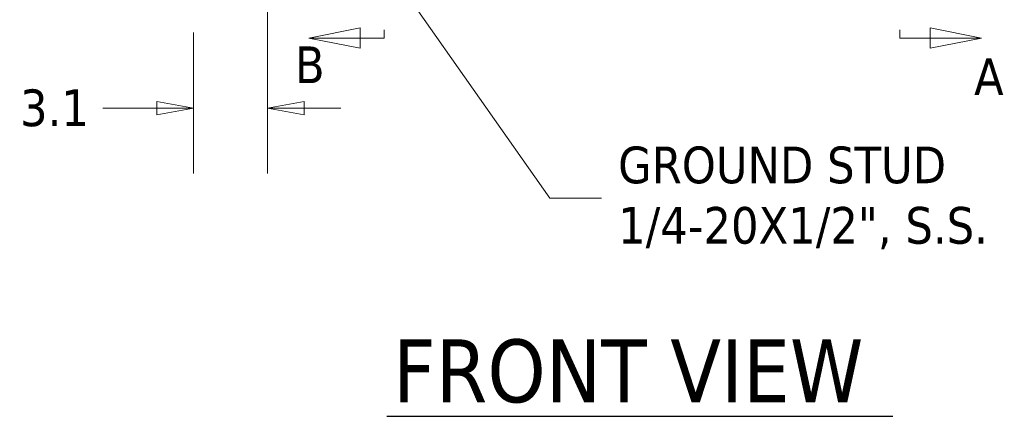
# Model space of a CAD drawing. Header units: inches. Extents: x 15 to 357, y 5 to 227.
# Tile 50 of 107: x 130 to 171, y 91 to 108. Entities that reach past the tile are written whole.
import ezdxf

# ---------------------------------------------------------------- set-up
doc = ezdxf.new("R2010")
doc.units = ezdxf.units.IN
doc.header["$LTSCALE"] = 22
doc.header["$MEASUREMENT"] = 0
doc.linetypes.add('DOUBLE_DASH_CHAIN', pattern=[1.2403, 0.6614, -0.0827, 0.1654, -0.0827, 0.1654, -0.0827])
doc.layers.get('0').update_dxf_attribs({"lineweight": 0})
for name, color, linetype, lineweight in [('Dimension (ANSI)', 7, 'Continuous', 5), ('Section Line (ANSI)', 7, 'DOUBLE_DASH_CHAIN', 5), ('Symbol (ANSI)', 7, 'Continuous', 5)]:
    doc.layers.add(name, color=color, linetype=linetype, lineweight=lineweight)
doc.styles.add('Note Text (ANSI)', font='tahoma.ttf')
doc.styles.add('ROMANS', font='tahoma.ttf')
doc.styles.add('Text Style168', font='tahoma.ttf')
doc.dimstyles.new('Default (ANSI)', dxfattribs={"dimscale": 22, "dimtxt": 0.07, "dimasz": 0.07, "dimexe": 0.125, "dimexo": 0.0625, "dimgap": 0.031496, "dimtad": 0, "dimtih": 1, "dimtoh": 1, "dimrnd": 1e-08, "dimzin": 0, "dimdsep": 46, "dimtxsty": 'ROMANS', "dimblk": 'Filled-1', "dimcen": 0.09, "dimdle": 0.393701, "dimclrd": 256, "dimclre": 256, "dimclrt": 256, "dimadec": 0, "dimazin": 0, "dimtfac": 0.928571, "dimtofl": 0, "dimtmove": 0, "dimatfit": 3, "dimfxl": 1, "dimtolj": 1, "dimtzin": 0, "dimlwd": -1, "dimlwe": -1, "dimarcsym": 0})
doc.dimstyles.new('Default (ANSI)$7', dxfattribs={"dimscale": 22, "dimtxt": 0.07, "dimasz": 0.098425, "dimexe": 0.125, "dimexo": 0.0625, "dimgap": 0.031496, "dimtad": 0, "dimtih": 1, "dimtoh": 1, "dimrnd": 1e-08, "dimzin": 0, "dimdsep": 46, "dimtxsty": 'ROMANS', "dimblk": 'Filled-1', "dimcen": 0.09, "dimdle": 0.393701, "dimclrd": 256, "dimclre": 256, "dimclrt": 256, "dimadec": 0, "dimazin": 0, "dimtfac": 0.928571, "dimtofl": 0, "dimtmove": 0, "dimatfit": 3, "dimfxl": 1, "dimtolj": 1, "dimtzin": 0, "dimlwd": -1, "dimlwe": -1, "dimarcsym": 0})

# ---------------------------------------------------------------- blocks, each defined once
blk = doc.blocks.new('2dTransSection0')
at = {"layer": 'Section Line (ANSI)', "linetype": 'DOUBLE_DASH_CHAIN', "ltscale": 0.023685}
blk.add_line((7.5715, 7.8518), (7.5715, 4.8688), dxfattribs=at)
at = {"layer": 'Section Line (ANSI)', "linetype": 'Continuous'}
for p, q in [((7.5715, 4.8847), (7.5715, 4.8688)), ((7.727, 4.8688), (7.629, 4.8883)), ((7.629, 4.8883), (7.629, 4.8493)), ((7.5715, 4.8688), (7.629, 4.8688)), ((7.629, 4.8688), (7.727, 4.8688)), ((7.629, 4.8493), (7.727, 4.8688))]:
    blk.add_line(p, q, dxfattribs=at)
at = {"layer": 'Section Line (ANSI)', "linetype": 'Continuous', "flags": 128}
blk.add_lwpolyline([(7.629, 4.8493), (7.727, 4.8688), (7.629, 4.8883), (7.629, 4.8493)], dxfattribs=at)
at = {"layer": 'Section Line (ANSI)'}
blk.add_solid([(7.629, 4.8493), (7.727, 4.8688), (7.629, 4.8883), (7.629, 4.8493)], dxfattribs=at)
at = {"layer": 'Section Line (ANSI)', "insert": (7.7129, 4.76), "char_height": 0.07, "attachment_point": 7, "style": 'Note Text (ANSI)'}
blk.add_mtext('A', dxfattribs=at)
blk = doc.blocks.new('2dTransSection1')
at = {"layer": 'Section Line (ANSI)', "linetype": 'DOUBLE_DASH_CHAIN', "ltscale": 0.023685}
blk.add_line((6.5885, 7.8518), (6.5885, 4.8688), dxfattribs=at)
at = {"layer": 'Section Line (ANSI)', "linetype": 'Continuous'}
for p, q in [((6.5426, 4.8883), (6.4446, 4.8688)), ((6.5426, 4.8493), (6.5426, 4.8883)), ((6.5885, 4.8847), (6.5885, 4.8688)), ((6.5426, 4.8688), (6.4446, 4.8688)), ((6.4446, 4.8688), (6.5426, 4.8493)), ((6.5885, 4.8688), (6.5426, 4.8688))]:
    blk.add_line(p, q, dxfattribs=at)
at = {"layer": 'Section Line (ANSI)', "linetype": 'Continuous', "flags": 128}
blk.add_lwpolyline([(6.5426, 4.8883), (6.4446, 4.8688), (6.5426, 4.8493), (6.5426, 4.8883)], dxfattribs=at)
at = {"layer": 'Section Line (ANSI)'}
blk.add_solid([(6.5426, 4.8883), (6.4446, 4.8688), (6.5426, 4.8493), (6.5426, 4.8883)], dxfattribs=at)
at = {"layer": 'Section Line (ANSI)', "insert": (6.4182, 4.7827), "char_height": 0.07, "attachment_point": 7, "style": 'Note Text (ANSI)'}
blk.add_mtext('B', dxfattribs=at)
blk = doc.blocks.new('Filled-1')
at = {"color": 0}
for p, q in [((0, 0), (-1, 0.179)), ((-1, 0.179), (-1, -0.179)), ((-1, 0), (0, 0)), ((-1, -0.179), (0, 0))]:
    blk.add_line(p, q, dxfattribs=at)
at = {"color": 0, "flags": 128}
blk.add_lwpolyline([(-1, -0.179), (0, 0), (-1, 0.179), (-1, -0.179)], dxfattribs=at)
at = {"color": 0}
blk.add_solid([(-1, -0.179), (0, 0), (-1, 0.179), (-1, -0.179)], dxfattribs=at)
blk = doc.blocks.new('*D13')
at = {"layer": 'Defpoints', "color": 0, "transparency": 16777216}
for p in [(140.048, 117.091), (136.948, 108.716), (140.048, 104.168)]:
    blk.add_point(p, dxfattribs=at)
at = {"layer": 'Dimension (ANSI)', "transparency": 16777216}
for p, q in [((140.048, 115.716), (140.048, 101.418)), ((136.948, 107.341), (136.948, 101.418)), ((135.408, 104.168), (133.148, 104.168)), ((141.588, 104.168), (143.128, 104.168))]:
    blk.add_line(p, q, dxfattribs=at)
at = {"layer": 'Dimension (ANSI)', "transparency": 16777216, "xscale": 1.54000000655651, "yscale": 1.54000000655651, "zscale": 1.54000000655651}
blk.add_blockref('Filled-1', (136.948, 104.168), dxfattribs=at)
at = {"layer": 'Dimension (ANSI)', "transparency": 16777216, "xscale": 1.54000000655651, "yscale": 1.54000000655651, "zscale": 1.54000000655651, "rotation": 180}
blk.add_blockref('Filled-1', (140.048, 104.168), dxfattribs=at)
at = {"layer": 'Dimension (ANSI)', "transparency": 16777216, "insert": (131.114, 104.168), "char_height": 1.54, "attachment_point": 5, "style": 'ROMANS'}
blk.add_mtext('\\A1;3.1', dxfattribs=at)

msp = doc.modelspace()

# ---------------------------------------------------------------- linework, layer by layer
at = {"layer": 'Symbol (ANSI)', "lineweight": 30}
msp.add_line((145.0513, 91.2278), (166.2761, 91.2278), dxfattribs=at)

# ---------------------------------------------------------------- block references
at = {"layer": 'Section Line (ANSI)', "xscale": 22, "yscale": 22, "zscale": 22}
for name in ['2dTransSection1', '2dTransSection0']:
    msp.add_blockref(name, (0, 0), dxfattribs=at)

# ---------------------------------------------------------------- texts
at = {"layer": 'Symbol (ANSI)', "insert": (154.7554, 100.394), "char_height": 1.54, "width": 16.345964, "attachment_point": 4, "line_spacing_factor": 0.987884, "style": 'ROMANS'}
msp.add_mtext('{\\fTahoma|b0|i0;GROUND STUD\\P\\fTahoma|b0|i0;1/4-20X1/2", S.S.}', dxfattribs=at)
at = {"layer": 'Symbol (ANSI)', "insert": (145.3153, 91.7661), "char_height": 2.64, "attachment_point": 7, "style": 'Text Style168'}
msp.add_mtext('FRONT VIEW', dxfattribs=at)

# ---------------------------------------------------------------- dimensions: what is measured, and where the dimension line sits
at = {"layer": 'Dimension (ANSI)'}
dim = msp.add_linear_dim(base=(140.0475, 104.1684), p1=(136.9475, 108.7155), p2=(140.0475, 117.0905), angle=180, dimstyle='Default (ANSI)', override={"dimgap": 0.031496, "dimtih": 0, "dimtoh": 0, "dimdec": 1, "dimtol": 0, "dimlim": 0, "dimtp": 0, "dimtm": 0, "dimtdec": 1, "dimatfit": 1}, dxfattribs=at)
dim.commit()
dim.dimension.update_dxf_attribs({"geometry": '*D13', "text_midpoint": (131.1143, 104.1684), "dimtype": 160})

# ---------------------------------------------------------------- leaders
at = {"layer": 'Symbol (ANSI)', "annotation_type": 0, "has_hookline": 1, "hookline_direction": 0, "text_width": 15.9213}
msp.add_leader([(140.0475, 117.259), (151.8972, 100.394), (154.0625, 100.394)], dimstyle='Default (ANSI)$7', override={"dimtad": 0}, dxfattribs=at)

doc.saveas('drawing.dxf')
